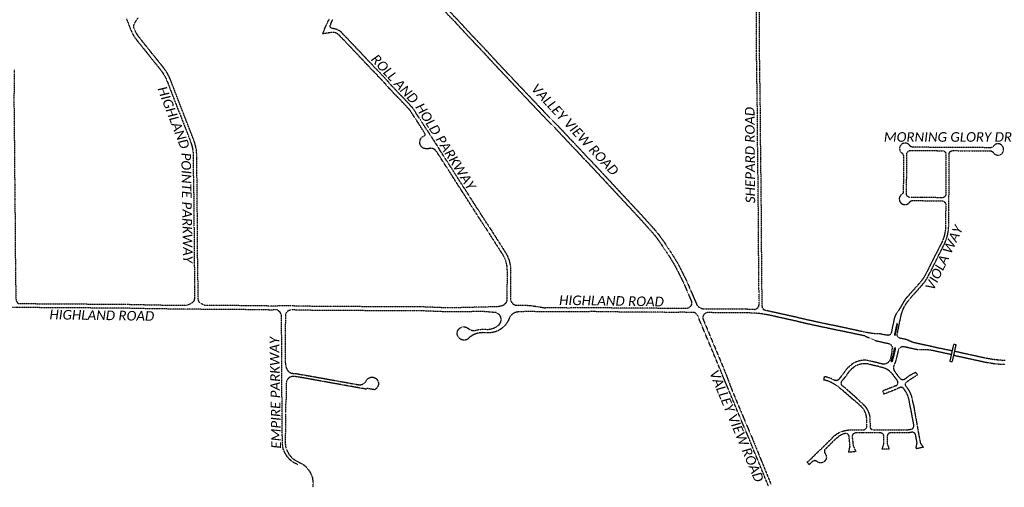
# Model space of a CAD drawing. Extents: x 2234729 to 2254000, y 588345 to 614924.
# Tile 3 of 10: x 2240808 to 2247995, y 594955 to 598366. Entities that reach past the tile are written whole.
import ezdxf

# ---------------------------------------------------------------- set-up
doc = ezdxf.new("R2010")
doc.units = 21
doc.header["$MEASUREMENT"] = 0
doc.linetypes.add('OhDOT_USTN3', pattern=[0.22, 0.165, -0.055])
doc.layers.add('PV_X_EOP', color=7, linetype='OhDOT_USTN3')
doc.layers.add('RW_X_Text', color=7, linetype='Continuous')
doc.styles.add('P_Slanted_Normal', font='calibrii.ttf', dxfattribs={"height": 0.14})

msp = doc.modelspace()

# ---------------------------------------------------------------- linework, layer by layer
at = {"layer": 'PV_X_EOP'}
for p, q in [((2242000, 596283.3), (2242030.7, 596283)), ((2244646.1, 596235.5), (2244498.5, 596236.7)), ((2247609.6, 595922.1), (2247472.6, 595951.7)), ((2247615.7, 595949.5), (2247507.5, 595971.5)), ((2246679.7, 595762.6), (2246676.2, 595737.9)), ((2247211.6, 595737.3), (2247181, 595777.6)), ((2247231.5, 595752.4), (2247200.9, 595792.7)), ((2247106.5, 595657.8), (2247115.4, 595634.5))]:
    msp.add_line(p, q, dxfattribs=at)
for points in [[(2246188, 598000), (2246186, 598136.4), (2246185.1, 598400.8), (2246182.3, 598578.5), (2246182.9, 598639.6), (2246181.4, 598783.7), (2246181.4, 598905.8)], [(2246210, 598000), (2246208, 598136.6), (2246207.1, 598401.1), (2246205.2, 598495.2), (2246201.9, 598783.8), (2246201.8, 598891.6)], [(2243815.2, 598555.9), (2243901.7, 598470.9), (2243996.8, 598372.8), (2244102.2, 598258.4), (2244197.3, 598159), (2244270.8, 598079), (2244344.9, 598000)], [(2243798.2, 598538.3), (2243884.3, 598453.6), (2243978.9, 598356), (2244084.3, 598241.7), (2244179.4, 598142.2), (2244252.8, 598062.3), (2244311.4, 598000)], [(2241587, 598372.6), (2241602.7, 598331.7), (2241620.4, 598286.5), (2241630.6, 598264.4), (2241639.5, 598248), (2241650, 598233.3), (2241666.3, 598211.3), (2241685.6, 598187.6), (2241805.7, 598037.7), (2241835.8, 598000)], [(2241869.2, 598000), (2241843, 598033.6), (2241708.8, 598200.9), (2241674.6, 598244.3), (2241660.1, 598266.5), (2241650.7, 598283.4), (2241645.2, 598295.7), (2241642.6, 598303.9), (2241640.8, 598314.4), (2241641, 598324), (2241642.6, 598331.7), (2241646.2, 598340.3), (2241650.7, 598347.9), (2241656.6, 598356.6), (2241671.8, 598378.9)], [(2243106.7, 598271.4), (2243105.1, 598271.9), (2243103.5, 598272.4), (2243101.9, 598272.8), (2243100.3, 598273.1), (2243098.6, 598273.3), (2243097, 598273.5), (2243095.3, 598273.5), (2243093.7, 598273.5), (2243092, 598273.4), (2243090.4, 598273.3), (2243088.7, 598273), (2243087.1, 598272.7), (2243086.9, 598272.6), (2243062.6, 598269.3), (2243017.8, 598262), (2243019.1, 598263.8), (2243020.4, 598265.5), (2243021.5, 598267.3), (2243022.7, 598269.2), (2243023.7, 598271.1), (2243024.7, 598273), (2243025.6, 598275), (2243026.4, 598277), (2243027.2, 598279), (2243027.9, 598281), (2243028.5, 598283.1), (2243029, 598285.2), (2243029.5, 598287.3), (2243029.6, 598287.9), (2243031.5, 598293.1), (2243033.5, 598298.3), (2243035.5, 598303.4), (2243037.6, 598308.5), (2243039.8, 598313.6), (2243042.1, 598318.7), (2243044.4, 598323.7), (2243046.7, 598328.7), (2243049.2, 598333.7), (2243051.7, 598338.7), (2243053.9, 598342.9), (2243060.9, 598358.8)], [(2243065.7, 598367.9), (2243064, 598364.9), (2243062.4, 598361.9), (2243060.9, 598358.8), (2243060.7, 598358.5)], [(2243112.7, 598296.7), (2243109.4, 598297.7), (2243106, 598298.6), (2243102.6, 598299.4), (2243099.1, 598300.1), (2243095.7, 598300.8), (2243092.2, 598301.3), (2243088.7, 598301.8), (2243088, 598301.9), (2243086.8, 598302.3), (2243085.6, 598302.8), (2243084.5, 598303.4), (2243083.4, 598304), (2243082.3, 598304.7), (2243081.3, 598305.5), (2243080.3, 598306.3), (2243079.4, 598307.2), (2243078.6, 598308.2), (2243077.8, 598309.2), (2243077, 598310.2), (2243076.4, 598311.3), (2243075.8, 598312.4), (2243075.3, 598313.6), (2243074.8, 598314.8), (2243074.4, 598316), (2243074.1, 598317.2), (2243073.9, 598318.5), (2243073.8, 598319.8), (2243073.7, 598321), (2243073.7, 598322.3), (2243073.8, 598323.6), (2243074, 598324.8), (2243074.3, 598326.1), (2243074.6, 598327.3), (2243075, 598328.5), (2243075.3, 598329.2)], [(2243093.7, 598367.2), (2243092, 598365), (2243090.4, 598362.8), (2243088.8, 598360.6), (2243087.3, 598358.3), (2243085.9, 598356), (2243084.6, 598353.6), (2243083.3, 598351.2), (2243082.1, 598348.7), (2243080.9, 598346.2), (2243079.9, 598343.7), (2243078.9, 598341.1), (2243077.9, 598338.6), (2243077.1, 598336), (2243076.3, 598333.3), (2243075.6, 598330.7), (2243075.3, 598329.2)], [(2243379.8, 598000), (2243345.4, 598035.9), (2243315.8, 598067.5), (2243262.2, 598124.4), (2243198.9, 598190.9), (2243146.5, 598244.9), (2243145.1, 598246.8), (2243143.7, 598248.6), (2243142.1, 598250.4), (2243140.6, 598252.1), (2243138.9, 598253.7), (2243137.3, 598255.3), (2243135.5, 598256.9), (2243133.7, 598258.3), (2243131.9, 598259.8), (2243130, 598261.1), (2243128, 598262.4), (2243126.1, 598263.6), (2243124.1, 598264.8), (2243122, 598265.9), (2243119.9, 598266.9), (2243117.8, 598267.8), (2243115.6, 598268.7), (2243113.4, 598269.5), (2243111.2, 598270.2), (2243109, 598270.8), (2243106.7, 598271.4), (2243106.2, 598271.5)], [(2243415.8, 598000), (2243412.9, 598003.1), (2243364.3, 598053.8), (2243334.7, 598085.3), (2243281.1, 598142.2), (2243217.6, 598208.9), (2243166.3, 598261.8), (2243165.7, 598262.6), (2243163.7, 598265.2), (2243161.6, 598267.6), (2243159.4, 598270), (2243157.2, 598272.3), (2243154.8, 598274.5), (2243152.4, 598276.6), (2243149.9, 598278.7), (2243147.4, 598280.6), (2243144.8, 598282.5), (2243142.1, 598284.3), (2243139.4, 598286), (2243136.6, 598287.6), (2243133.7, 598289.1), (2243130.8, 598290.5), (2243127.9, 598291.8), (2243124.9, 598293), (2243121.9, 598294.1), (2243118.8, 598295.1), (2243115.7, 598296), (2243112.7, 598296.7), (2243112, 598296.9)], [(2240767.7, 598000), (2240767.9, 597976.6), (2240765.5, 597781.3), (2240768.7, 597465.2), (2240769.9, 597247.3), (2240772.2, 597162.2), (2240772.3, 597060.9), (2240774.9, 596809.2), (2240775, 596696.1), (2240777.8, 596449.9), (2240780.3, 596328.9), (2240782.7, 596314), (2240786.5, 596308.2), (2240798.5, 596295.3), (2241584.8, 596290.2), (2241806.3, 596285.1), (2242000, 596283.3)], [(2241835.8, 598000), (2241850.9, 597979.5), (2241862, 597962.2), (2241873.9, 597939.8), (2241890.4, 597900.2), (2241936.9, 597778.3), (2242000, 597618.1)], [(2242000, 597689.8), (2241988.7, 597718.7), (2241906.7, 597931.7), (2241898.5, 597950.9), (2241888.2, 597970.1), (2241877.3, 597988.3), (2241869.2, 598000)], [(2243593.5, 597772.7), (2243511.4, 597857.9), (2243456.9, 597920), (2243394.1, 597985), (2243379.8, 598000)], [(2243612.2, 597790.8), (2243530.5, 597875.5), (2243476, 597937.6), (2243415.8, 598000)], [(2244311.4, 598000), (2244512.4, 597786), (2244643.4, 597647.8), (2244709.9, 597581.5), (2244822, 597461.9), (2244869.8, 597412.7), (2244912.5, 597366), (2244944.8, 597333), (2245000, 597274.4)], [(2244344.9, 598000), (2244371.4, 597971.8), (2244662, 597665.9), (2244728.6, 597599.6), (2244840.8, 597479.8), (2244888.7, 597430.6), (2244931.4, 597383.9), (2245000, 597312.3)], [(2246174.3, 596253), (2246181.8, 596254.2), (2246192.7, 596261.8), (2246201.3, 596272.3), (2246204.7, 596285.8), (2246205.5, 596310.5), (2246204.9, 596372.1), (2246203.1, 596416.7), (2246202.3, 596491.6), (2246200.6, 596897), (2246197.9, 597105.3), (2246197.9, 597181.1), (2246196, 597275.6), (2246195.7, 597353), (2246193, 597530), (2246192.1, 597622.8), (2246192.7, 597683.4), (2246188, 598000)], [(2246959.9, 596089.8), (2246802.6, 596124.3), (2246679.1, 596149.3), (2246538.5, 596180.1), (2246468, 596197.2), (2246305.8, 596233.2), (2246265.9, 596241.5), (2246247.6, 596244.5), (2246235.2, 596254.1), (2246230.3, 596264), (2246228.2, 596274.8), (2246228, 596343.8), (2246225.1, 596417.3), (2246224.3, 596491.8), (2246222.6, 596897.1), (2246219.9, 597105.5), (2246219.9, 597181.3), (2246218, 597275.9), (2246217.7, 597353.2), (2246215, 597530.2), (2246214.1, 597622.8), (2246214.7, 597683.4), (2246210, 598000)], [(2243755, 597551.9), (2243720.9, 597606), (2243682.8, 597664.3), (2243660.6, 597699.6), (2243657.7, 597703.2), (2243654.8, 597706.8), (2243651.8, 597710.4), (2243648.7, 597713.9), (2243645.5, 597717.3), (2243642.4, 597720.7), (2243641.8, 597721.3), (2243613.4, 597752.1), (2243593.5, 597772.7)], [(2243777, 597565.8), (2243742.8, 597620), (2243704.6, 597678.4), (2243681.9, 597714.6), (2243678, 597719.5), (2243674.7, 597723.5), (2243671.4, 597727.3), (2243668.1, 597731.2), (2243664.6, 597735), (2243661.2, 597738.6), (2243660.7, 597739.1), (2243632.3, 597769.9), (2243612.2, 597790.8)], [(2242157.9, 596281.8), (2242141.6, 596289.3), (2242130.8, 596295.4), (2242118.2, 596306.1), (2242113.2, 596316.1), (2242110.9, 596328.8), (2242110.8, 596356.6), (2242108.1, 596534.8), (2242106, 596673.3), (2242104.6, 596937.4), (2242103, 597066.2), (2242101.6, 597243.8), (2242100.7, 597351.1), (2242099.3, 597395.8), (2242097.1, 597418.2), (2242092.3, 597443.7), (2242085.8, 597466.5), (2242074.4, 597498.5), (2242000, 597689.8)], [(2242000, 597618.1), (2242048.4, 597493.5), (2242059.3, 597463.2), (2242064.9, 597442.6), (2242069, 597426.5), (2242072.1, 597407.4), (2242073.2, 597390.5), (2242074, 597362.6), (2242075.2, 597211), (2242078, 597080.3), (2242079.9, 596856.3), (2242083.7, 596409.9), (2242083.3, 596339.4), (2242081.7, 596322.8), (2242077.8, 596312), (2242068.8, 596302.2), (2242060.1, 596295.8), (2242046.2, 596288.7), (2242030.7, 596283)], [(2243852.9, 597399.9), (2243852, 597401.7), (2243851, 597403.4), (2243849.9, 597405.1), (2243848.7, 597406.7), (2243847.5, 597408.3), (2243846.3, 597409.9), (2243844.9, 597411.4), (2243843.5, 597412.8), (2243842.1, 597414.2), (2243840.6, 597415.5), (2243839, 597416.8), (2243837.4, 597418), (2243835.7, 597419.2), (2243834, 597420.2), (2243832.3, 597421.2), (2243830.5, 597422.2), (2243828.7, 597423), (2243826.9, 597423.8), (2243825, 597424.5), (2243823.1, 597425.2), (2243821.1, 597425.7), (2243819.2, 597426.2), (2243817.2, 597426.6), (2243815.2, 597427), (2243813.3, 597427.2), (2243811.3, 597427.4), (2243809.2, 597427.5), (2243807.2, 597427.5), (2243805.8, 597427.5), (2243803, 597426.8), (2243800.2, 597426.2), (2243797.4, 597425.7), (2243794.6, 597425.3), (2243791.8, 597424.9), (2243788.9, 597424.6), (2243786.1, 597424.4), (2243783.2, 597424.3), (2243780.4, 597424.3), (2243777.5, 597424.3), (2243774.7, 597424.4), (2243771.9, 597424.6), (2243769, 597424.9), (2243766.2, 597425.3), (2243763.4, 597425.7), (2243760.6, 597426.2), (2243757.8, 597426.8), (2243757.4, 597426.9), (2243755.6, 597427.7), (2243753.8, 597428.6), (2243752.1, 597429.6), (2243750.5, 597430.6), (2243748.8, 597431.8), (2243747.2, 597432.9), (2243745.7, 597434.2), (2243744.2, 597435.5), (2243742.8, 597436.8), (2243741.4, 597438.3), (2243740.1, 597439.7), (2243738.9, 597441.2), (2243737.7, 597442.8), (2243736.6, 597444.4), (2243735.5, 597446.1), (2243734.5, 597447.8), (2243733.6, 597449.5), (2243732.8, 597451.3), (2243732, 597453.1), (2243731.3, 597455), (2243730.7, 597456.8), (2243730.1, 597458.7), (2243729.7, 597460.7), (2243729.3, 597462.6), (2243729, 597464.5), (2243728.7, 597466.5), (2243728.6, 597468.5), (2243728.5, 597470.4), (2243728.5, 597472.4), (2243728.6, 597474.4), (2243728.7, 597476.3), (2243729, 597478.3), (2243729.3, 597480.2), (2243729.7, 597482.1), (2243730.2, 597484.1), (2243730.8, 597485.9), (2243731.4, 597487.7), (2243731.9, 597489.5), (2243732.5, 597491.3), (2243733.2, 597493.1), (2243733.9, 597494.8), (2243734.7, 597496.5), (2243735.6, 597498.1), (2243736.6, 597499.8), (2243737.6, 597501.3), (2243738.7, 597502.9), (2243739.9, 597504.3), (2243741.1, 597505.8), (2243742.4, 597507.2), (2243743.7, 597508.5), (2243745.1, 597509.7), (2243746.5, 597510.9), (2243748, 597512.1), (2243749.6, 597513.2), (2243751.2, 597514.2), (2243752.8, 597515.1), (2243754.5, 597516), (2243756.2, 597516.8), (2243757.9, 597517.5), (2243759.7, 597518.2), (2243761.5, 597518.7), (2243763.3, 597519.2), (2243763.5, 597519.3), (2243764.2, 597520), (2243764.9, 597520.7), (2243765.4, 597521.5), (2243766, 597522.4), (2243766.4, 597523.3), (2243766.8, 597524.2), (2243767.1, 597525.1), (2243767.3, 597526.1), (2243767.5, 597527.1), (2243767.5, 597528.1), (2243767.5, 597529), (2243767.4, 597530), (2243767.3, 597531), (2243767, 597532), (2243766.7, 597532.9), (2243766.3, 597533.8), (2243765.8, 597534.7), (2243765.7, 597534.8), (2243755, 597551.9)], [(2243777, 597565.8), (2243813.6, 597509.6), (2243849.9, 597453), (2243874.8, 597413.9)], [(2247378.4, 596000), (2247328.2, 596011.6), (2247280, 596032.4), (2247229.6, 596043.3), (2247225.6, 596045.5), (2247222, 596048.4), (2247219, 596051.8), (2247216.5, 596055.6), (2247214.7, 596059.8), (2247213.6, 596064.3), (2247213.3, 596068.9), (2247213.8, 596073.4), (2247217.1, 596092), (2247241.1, 596207.5), (2247246.1, 596225.1), (2247252.1, 596243.7), (2247263.6, 596269), (2247277.4, 596293.2), (2247293.3, 596316), (2247311.2, 596337.3), (2247343, 596372.3), (2247367.6, 596399.7), (2247392.8, 596428.2), (2247407.8, 596445.8), (2247421.4, 596464.5), (2247433.6, 596484.2), (2247444.2, 596504.8), (2247477.1, 596569.4), (2247534, 596682.7), (2247563.6, 596742.9), (2247572.6, 596766.9), (2247579.7, 596791.6), (2247584.9, 596816.7), (2247588.1, 596842.1), (2247589.3, 596867.8), (2247590.4, 596974.5), (2247591.5, 597197.3), (2247592.6, 597384), (2247592.6, 597388.1), (2247593.3, 597392.1), (2247594.6, 597396), (2247596.6, 597399.6), (2247599.1, 597402.8), (2247602.1, 597405.6), (2247605.5, 597407.8), (2247609.2, 597409.5), (2247613.2, 597410.5), (2247617.2, 597410.8), (2247755.7, 597409.7), (2247892, 597409.2), (2247896.4, 597408.7), (2247900.6, 597407.5), (2247904.6, 597405.5), (2247908.1, 597403), (2247911.2, 597399.9), (2247915.2, 597394), (2247920.1, 597388.9), (2247925.8, 597384.6), (2247932.1, 597381.2), (2247938.8, 597378.9), (2247945.8, 597377.6), (2247952.9, 597377.5), (2247959.9, 597378.5), (2247966.5, 597381.3), (2247972.6, 597385.1), (2247977.9, 597389.8), (2247982.3, 597395.4), (2247985.8, 597401.6), (2247988.1, 597408.4), (2247989.3, 597415.4), (2247989.4, 597422.5), (2247988.2, 597429.6), (2247985.8, 597436.3), (2247982.4, 597442.6), (2247978, 597448.1), (2247972.7, 597452.8), (2247966.7, 597456.5), (2247960.2, 597459.1), (2247953.3, 597460.5), (2247946.2, 597460.8), (2247939.3, 597459.8), (2247932.6, 597457.6), (2247926.3, 597454.3), (2247920.8, 597449.9), (2247916.1, 597444.7), (2247912.3, 597438.7), (2247907.9, 597435.6), (2247903, 597433.3), (2247897.8, 597431.7), (2247892.4, 597431), (2247887, 597431.1), (2247881.6, 597432.2), (2247767.2, 597432.7), (2247335.3, 597435.5), (2247331.5, 597434.9), (2247325.2, 597435.5), (2247319, 597437.1), (2247313.2, 597439.6), (2247307.9, 597443.1), (2247303.7, 597449.5), (2247298.5, 597455), (2247292.3, 597459.5), (2247285.5, 597463), (2247278.3, 597465.2), (2247270.7, 597466.1), (2247263.8, 597465.5), (2247257.1, 597463.6), (2247250.8, 597460.7), (2247245.1, 597456.8), (2247240.1, 597451.9), (2247236, 597446.3), (2247233, 597440.1), (2247231, 597433.5), (2247230.1, 597426.6), (2247230.5, 597419.6), (2247232, 597412.9), (2247234.6, 597406.4), (2247242.4, 597397), (2247251.5, 597388.9), (2247255.1, 597383.7), (2247257.7, 597377.9), (2247259.2, 597371.7), (2247259.8, 597365.4), (2247257, 597113.6), (2247257.1, 597110), (2247256.6, 597106.5), (2247255.5, 597103), (2247253.9, 597099.8), (2247251.9, 597096.9), (2247249.4, 597094.4), (2247243.6, 597090.6), (2247238.6, 597085.9), (2247234.4, 597080.4), (2247231.2, 597074.4), (2247229, 597067.8), (2247227.9, 597061), (2247228, 597054.1), (2247229.2, 597047.4), (2247231.6, 597040.9), (2247234.9, 597034.9), (2247239.2, 597029.5), (2247244.4, 597024.9), (2247250.2, 597021.3), (2247256.6, 597018.6), (2247263.3, 597017.1), (2247270.2, 597016.7), (2247277.7, 597017.5), (2247284.9, 597019.7), (2247291.7, 597023), (2247297.8, 597027.5), (2247303.1, 597032.9), (2247307.4, 597039.1), (2247309.6, 597041.5), (2247312.1, 597043.4), (2247314.9, 597045), (2247318, 597046.1), (2247321.1, 597046.7), (2247324.4, 597046.8), (2247542.8, 597044), (2247547.4, 597043), (2247551.8, 597041.2), (2247555.9, 597038.6), (2247559.4, 597035.4), (2247562.3, 597031.7), (2247564.6, 597027.5), (2247566.1, 597023), (2247566.9, 597018.3), (2247566.3, 596900.6), (2247565.8, 596851.3), (2247562.8, 596823.2), (2247557.4, 596795.4), (2247549.4, 596768.2), (2247538.9, 596741.8), (2247477.1, 596622), (2247422.9, 596514.1), (2247417.4, 596503.2), (2247406.1, 596484.1), (2247393.5, 596465.8), (2247379.6, 596448.4), (2247347.3, 596411.7), (2247310.7, 596371.2), (2247297.5, 596355.9), (2247282.4, 596339.5), (2247268.7, 596322), (2247256.5, 596303.3), (2247241.9, 596276), (2247226, 596249.3), (2247208.8, 596223.4), (2247202.1, 596214.2), (2247196.8, 596204.1), (2247193, 596193.3), (2247170, 596086), (2247168.9, 596080), (2247167.3, 596076.3), (2247165.1, 596072.9), (2247162.4, 596069.9), (2247159.2, 596067.4), (2247155.7, 596065.5), (2247151.9, 596064.1), (2247147.9, 596063.5), (2247143.8, 596063.5), (2247139.9, 596064.1), (2247108.7, 596069), (2247086.8, 596074), (2247032.6, 596076.2), (2246959.9, 596089.8)], [(2244041.1, 597107.3), (2244007.3, 597159.4), (2243972.9, 597213.4), (2243941.5, 597263), (2243909.4, 597312.3), (2243876.8, 597362.7), (2243852.9, 597399.9)], [(2244062.9, 597121.4), (2244029.1, 597173.5), (2243994.8, 597227.4), (2243963.4, 597277), (2243931.2, 597326.5), (2243898.7, 597376.8), (2243874.8, 597413.9)], [(2247536.6, 597067.3), (2247393, 597068.7), (2247308.9, 597069), (2247304.3, 597069.2), (2247299.8, 597070.2), (2247295.5, 597072), (2247291.6, 597074.4), (2247288.2, 597077.5), (2247285.3, 597081.1), (2247283.1, 597085.1), (2247281.6, 597089.5), (2247280.9, 597094), (2247281, 597098.6), (2247281.9, 597200.7), (2247283.3, 597361.2), (2247282.7, 597385.9), (2247283.3, 597390.5), (2247284.7, 597395.1), (2247286.9, 597399.3), (2247289.7, 597403.1), (2247293.1, 597406.3), (2247297, 597408.9), (2247301.4, 597410.8), (2247306, 597412), (2247417.1, 597411.1), (2247498.6, 597410.5), (2247545.6, 597410.2), (2247549.5, 597409.7), (2247553.3, 597408.6), (2247556.9, 597406.8), (2247560.1, 597404.5), (2247563, 597401.8), (2247565.3, 597398.5), (2247567.1, 597395), (2247568.3, 597391.2), (2247568.8, 597387.3), (2247568, 597249.2), (2247567.4, 597096.6), (2247567.1, 597089.9), (2247566.2, 597085.5), (2247564.6, 597081.4), (2247562.2, 597077.5), (2247559.3, 597074.2), (2247555.8, 597071.4), (2247551.9, 597069.2), (2247547.7, 597067.7), (2247543.3, 597067), (2247536.3, 597067.3)], [(2245000, 597312.3), (2245344.8, 596942.5), (2245427.9, 596851), (2245474.6, 596794.9), (2245511.3, 596743.7), (2245540.7, 596699.7), (2245573.8, 596648.2), (2245614.3, 596582.5), (2245641.4, 596527.3), (2245675.6, 596460.8), (2245705.4, 596389.8), (2245750.4, 596286.1), (2245754.4, 596280.6), (2245764.1, 596270.9), (2245775.6, 596263.6), (2245788.3, 596258.8), (2245795, 596257.5), (2246081, 596256.3), (2246114.9, 596255.8), (2246174.3, 596253)], [(2245000, 597274.4), (2245325.7, 596924.9), (2245423.3, 596816.3), (2245454.1, 596779), (2245490, 596728.9), (2245519, 596685.5), (2245551.8, 596634.3), (2245591.6, 596569.9), (2245618.1, 596515.6), (2245652, 596449.8), (2245710.7, 596311.5), (2245712.3, 596301), (2245711.2, 596290.5), (2245709.6, 596285.5), (2245704.6, 596276.2), (2245697.4, 596268.4), (2245688.5, 596262.8), (2245678.4, 596259.7), (2245673.1, 596259.1), (2245539.9, 596259.2), (2245356.6, 596262.1), (2245194.1, 596262), (2245000, 596264.5)], [(2244111.4, 596997), (2244071.2, 597060), (2244041.1, 597107.3)], [(2244133.2, 597011.2), (2244103.3, 597058.7), (2244062.9, 597121.4)], [(2244197.2, 596863.6), (2244163.3, 596916.8), (2244139.1, 596954.3), (2244111.4, 596997)], [(2244219.1, 596877.6), (2244185.2, 596930.9), (2244160.9, 596968.4), (2244133.2, 597011.2)], [(2244197.4, 596863.4), (2244227.7, 596816.8), (2244259.1, 596767.4), (2244289, 596720.5), (2244324.2, 596665.4), (2244326.7, 596661.5), (2244329, 596658.1), (2244331.1, 596654.6), (2244333.2, 596651.1), (2244335.2, 596647.6), (2244337.2, 596644), (2244339.1, 596640.4), (2244341, 596636.7), (2244342.8, 596633.1), (2244344.5, 596629.4), (2244346.1, 596625.6), (2244347.7, 596621.9), (2244349.2, 596618.1), (2244350.7, 596614.2), (2244352.1, 596610.4), (2244353.4, 596606.5), (2244354.6, 596602.6), (2244355.8, 596598.7), (2244356.9, 596594.8), (2244358, 596590.8), (2244358.9, 596586.9), (2244359.8, 596582.9), (2244360.7, 596578.9), (2244361.4, 596574.8), (2244362.1, 596570.8), (2244362.8, 596566.7), (2244362.8, 596566.6), (2244365.3, 596533.1), (2244364.6, 596429.5), (2244363.9, 596336.1)], [(2244219.1, 596877.6), (2244249.6, 596830.8), (2244281.1, 596781.3), (2244310.9, 596734.4), (2244345.9, 596679.6), (2244348.4, 596675.8), (2244350.9, 596672), (2244353.3, 596668.2), (2244355.6, 596664.3), (2244357.9, 596660.3), (2244360.1, 596656.4), (2244362.2, 596652.3), (2244364.3, 596648.3), (2244366.2, 596644.2), (2244368.2, 596640.1), (2244370, 596635.9), (2244371.8, 596631.7), (2244373.4, 596627.5), (2244375.1, 596623.3), (2244376.6, 596619), (2244378.1, 596614.7), (2244379.5, 596610.4), (2244380.8, 596606), (2244382, 596601.6), (2244383.2, 596597.2), (2244384.2, 596592.8), (2244385.2, 596588.4), (2244386.2, 596583.9), (2244387, 596579.5), (2244387.8, 596575), (2244388.5, 596570.5), (2244388.6, 596569.4), (2244391.3, 596534), (2244390.6, 596429.4), (2244389.9, 596335.9)], [(2244363.9, 596336.1), (2244363.6, 596319.3), (2244363.1, 596317.2), (2244362.6, 596315.2), (2244362, 596313.2), (2244361.3, 596311.2), (2244360.5, 596309.2), (2244359.7, 596307.3), (2244358.8, 596305.4), (2244357.9, 596303.6), (2244356.8, 596301.8), (2244355.7, 596300), (2244354.5, 596298.2), (2244353.3, 596296.6), (2244352, 596294.9), (2244350.6, 596293.3), (2244349.2, 596291.8), (2244347.7, 596290.3), (2244346.2, 596288.9), (2244344.6, 596287.5), (2244342.9, 596286.2), (2244341.2, 596285), (2244339.5, 596283.8), (2244337.7, 596282.7), (2244335.9, 596281.7), (2244334, 596280.7), (2244332.1, 596279.8), (2244330.2, 596279), (2244328.2, 596278.3), (2244326.2, 596277.6), (2244324.2, 596277), (2244322.2, 596276.5), (2244320.2, 596276.1), (2244318.1, 596275.7), (2244316, 596275.4), (2244313.9, 596275.2), (2244313.8, 596275.2), (2244294.8, 596271.3), (2244196, 596269.6)], [(2244389.9, 596335.9), (2244389.9, 596333.9), (2244389.9, 596331.9), (2244389.9, 596329.9), (2244390.1, 596327.9), (2244390.3, 596325.9), (2244390.7, 596323.9), (2244391.1, 596321.9), (2244391.5, 596320), (2244392.1, 596318.1), (2244392.7, 596316.1), (2244393.4, 596314.3), (2244394.2, 596312.4), (2244395.1, 596310.6), (2244396, 596308.8), (2244397, 596307.1), (2244398, 596305.4), (2244399.2, 596303.7), (2244400.4, 596302.1), (2244401.6, 596300.5), (2244402.9, 596299), (2244404.3, 596297.5), (2244405.8, 596296.1), (2244407.2, 596294.8), (2244408.8, 596293.5), (2244410.4, 596292.2), (2244412, 596291.1), (2244413.7, 596290), (2244415.4, 596289), (2244417.2, 596288), (2244419, 596287.1), (2244420.8, 596286.3), (2244422.7, 596285.6), (2244424.6, 596284.9), (2244426.5, 596284.3), (2244428.5, 596283.8), (2244430.4, 596283.4), (2244432.4, 596283), (2244434.4, 596282.7), (2244436.4, 596282.5), (2244437.8, 596282.4), (2244497.4, 596283.7), (2244537.9, 596280.3), (2244592.4, 596272.8), (2244645.7, 596263.5)], [(2242000, 596254.8), (2241805.9, 596256.1), (2241584.4, 596261.2), (2240784.3, 596266.4), (2240314.2, 596272.3), (2239861.1, 596276.9), (2239632.3, 596277.4), (2239615.9, 596268.5), (2239609.6, 596262.8), (2239601.5, 596248.4), (2239596.9, 596229.6), (2239597.6, 596209.5), (2239597.4, 596150.7), (2239599.1, 596134.9), (2239604.6, 596107.1), (2239611.3, 596088), (2239620.4, 596065.6), (2239648.7, 596000)], [(2242720.2, 596000), (2242719.1, 596203), (2242717, 596216.7), (2242711.5, 596227.6), (2242702.1, 596238.7), (2242694.3, 596244.5), (2242685.6, 596248.4), (2242632.5, 596248.2), (2242459.5, 596250.7), (2242258.2, 596251.5), (2242022.3, 596254.6), (2242000, 596254.8)], [(2244196, 596269.6), (2244007.1, 596264.7), (2243899.7, 596264.7), (2243731.5, 596271.4), (2243486.9, 596271.1), (2243088.5, 596274.3), (2242957.9, 596274.5), (2242791.4, 596277.9), (2242632.7, 596277.2), (2242459.8, 596279.7), (2242258.5, 596280.5), (2242157.9, 596281.8)], [(2244198.2, 596236.3), (2243899.1, 596235.7), (2243731, 596242.4), (2243486.8, 596242.1), (2243088.4, 596245.3), (2242957.6, 596245.5), (2242788.2, 596248.9), (2242770.6, 596242.4), (2242761.5, 596237.7), (2242752.6, 596227.4), (2242747.9, 596213.2), (2242746.7, 596187), (2242746.3, 596000)], [(2245000, 596264.5), (2244819, 596262.8), (2244645.7, 596263.5)], [(2244498.5, 596236.7), (2244439.6, 596233.5), (2244428.8, 596231.2), (2244418.4, 596227.3), (2244408.7, 596221.8), (2244400, 596215), (2244392.3, 596206.9), (2244386, 596197.8), (2244381.1, 596187.8), (2244373.8, 596170.8), (2244364.6, 596154.8), (2244353.7, 596139.9), (2244341.1, 596126.3), (2244327.1, 596114.2), (2244311.7, 596103.9), (2244295.3, 596095.3), (2244278.5, 596089.1), (2244261.1, 596084.7), (2244243.3, 596082), (2244225.4, 596081.1), (2244207.5, 596082.1), (2244189.1, 596083.2), (2244170.8, 596082.1), (2244152.7, 596079), (2244135.1, 596073.7), (2244118.2, 596066.4), (2244102.3, 596057.2), (2244087.6, 596046.2), (2244074.3, 596033.5), (2244066.3, 596030.3), (2244058, 596028.4), (2244049.4, 596028.1), (2244040.9, 596029.1), (2244032.8, 596031.6), (2244025.1, 596035.5), (2244018.3, 596040.6), (2244012.4, 596046.8), (2244007.6, 596053.9), (2244004.1, 596061.7), (2244002, 596070), (2244001.4, 596078.5), (2244002.1, 596086.4), (2244004, 596094), (2244007.2, 596101.2), (2244011.5, 596107.8), (2244016.8, 596113.6), (2244023, 596118.4), (2244030, 596122.1), (2244037.4, 596124.7), (2244045.2, 596126), (2244053.1, 596126), (2244060.8, 596124.7), (2244068.3, 596122.1), (2244075.2, 596118.4), (2244081.4, 596113.5), (2244088.2, 596110.3), (2244096.3, 596105.3), (2244105.2, 596101.7), (2244114.6, 596099.6), (2244124.1, 596099.1), (2244133.6, 596100.2), (2244142.8, 596102.8), (2244162, 596106.1), (2244181.4, 596107.9), (2244200.9, 596108.1), (2244220.3, 596106.7), (2244237.2, 596108.2), (2244253.8, 596111.8), (2244269.8, 596117.5), (2244284.9, 596125.1), (2244298.9, 596134.6), (2244305.9, 596140.3), (2244311.9, 596147.2), (2244316.5, 596155), (2244319.8, 596163.4), (2244321.7, 596172.3), (2244321.9, 596181.3), (2244320.7, 596190.3), (2244317.9, 596198.9), (2244313.7, 596207), (2244308.2, 596214.2), (2244301.6, 596220.3), (2244294, 596225.3), (2244285.7, 596228.9), (2244198.2, 596236.3)], [(2245000, 596236.4), (2244819.1, 596234.8), (2244646.1, 596235.5)], [(2245843.7, 596000), (2245754.9, 596210.5), (2245752.2, 596214.8), (2245745.3, 596222.2), (2245736.6, 596227.5), (2245731.8, 596229.2), (2245721.7, 596230.5), (2245663.1, 596231.3), (2245539.7, 596231.2), (2245347.4, 596231.7), (2245083.1, 596234.8), (2245000, 596236.4)], [(2246978, 596058.7), (2246797, 596096.8), (2246747.8, 596106.4), (2246599, 596138.1), (2246532.2, 596152.9), (2246461.7, 596169.9), (2246299.9, 596205.8), (2246260.7, 596214), (2246221.4, 596220.7), (2246172.3, 596225.1), (2246114.1, 596227.8), (2245827.9, 596229), (2245817.9, 596226.8), (2245813.3, 596224.6), (2245805.2, 596218.6), (2245801.8, 596214.8), (2245796.7, 596205.9), (2245794.3, 596196.1), (2245794.6, 596185.9), (2245797.7, 596176.2), (2245871.5, 596000)], [(2247210.5, 596149.5), (2247193, 596069.6), (2247192.7, 596069), (2247192.6, 596068.4), (2247192.5, 596067.8), (2247192.6, 596067.2), (2247192.8, 596066.6), (2247193, 596066.1), (2247193.4, 596065.6), (2247193.8, 596065.2), (2247194.3, 596064.8), (2247194.9, 596064.6), (2247195.5, 596064.5), (2247196.1, 596064.4), (2247196.7, 596064.5), (2247197.3, 596064.6), (2247197.8, 596064.9), (2247198.3, 596065.3), (2247198.7, 596065.7), (2247199.1, 596066.2), (2247199.3, 596066.8), (2247199.5, 596067.3), (2247199.5, 596067.9), (2247216, 596147.3), (2247216, 596147.8), (2247215.9, 596148.4), (2247215.8, 596148.8), (2247215.5, 596149.3), (2247215.2, 596149.7), (2247214.9, 596150.1), (2247214.4, 596150.4), (2247214, 596150.6), (2247213.5, 596150.7), (2247213, 596150.8), (2247212.4, 596150.7), (2247211.9, 596150.6), (2247211.5, 596150.4), (2247211, 596150.1), (2247210.7, 596149.8), (2247210.3, 596149.4), (2247210.1, 596148.9), (2247209.9, 596148.4)], [(2246978, 596058.7), (2247030.7, 596035.5), (2247051.9, 596026.3), (2247105.9, 596013.6), (2247157.3, 596002.1), (2247158.7, 596001.4), (2247160.1, 596000.7), (2247161.2, 596000)], [(2242837.9, 595119.3), (2242811.1, 595133.8), (2242795.1, 595144.6), (2242783.2, 595153.7), (2242770.6, 595166.7), (2242755.6, 595185.4), (2242743.8, 595207.4), (2242730.7, 595235.8), (2242726.9, 595261.2), (2242724.5, 595336.5), (2242723, 595477), (2242720.2, 596000)], [(2242746.3, 596000), (2242746, 595865.3), (2242752.9, 595826)], [(2246272.7, 594964.1), (2246199.8, 595143.5), (2246162.1, 595233.7), (2246135, 595302.8), (2246054.5, 595492.1), (2245973.6, 595688.3), (2245943.6, 595757.7), (2245921.3, 595813.6), (2245843.7, 596000)], [(2245871.5, 596000), (2245945.3, 595823.5), (2245967.7, 595767.4), (2246003.2, 595671.9), (2246074.8, 595500.6), (2246155.3, 595311.1), (2246182.5, 595242), (2246220.1, 595151.9), (2246293.1, 594972.4)], [(2247161.2, 596000), (2247161.5, 595999.8), (2247162.8, 595998.9), (2247164.1, 595998), (2247165.3, 595997), (2247166.5, 595995.9), (2247167.6, 595994.7), (2247168.6, 595993.5), (2247169.6, 595992.3), (2247170.6, 595991), (2247171.4, 595989.7), (2247172.2, 595988.3), (2247173, 595986.9), (2247173.6, 595985.4), (2247174.2, 595983.9), (2247174.7, 595982.4), (2247175.2, 595980.9), (2247175.5, 595979.3), (2247175.8, 595977.8), (2247176, 595976.2), (2247176.1, 595974.6), (2247176.2, 595973), (2247176.1, 595971.4), (2247176, 595969.8), (2247175.8, 595968.2), (2247175.6, 595966.6), (2247175.2, 595965.1), (2247175.2, 595965.1), (2247172.9, 595937.6), (2247165, 595899.1), (2247164.7, 595897), (2247164.2, 595895), (2247163.7, 595892.9), (2247163.1, 595890.9), (2247162.4, 595888.9), (2247161.6, 595886.9), (2247160.8, 595885), (2247159.9, 595883.1), (2247158.9, 595881.2), (2247157.8, 595879.4), (2247156.7, 595877.6), (2247155.5, 595875.8), (2247154.3, 595874.1), (2247152.9, 595872.4), (2247151.6, 595870.8), (2247150.1, 595869.3), (2247148.6, 595867.8), (2247147.1, 595866.3), (2247145.5, 595865), (2247143.8, 595863.7), (2247142.1, 595862.4), (2247140.4, 595861.2), (2247138.6, 595860.1), (2247136.7, 595859), (2247134.8, 595858.1), (2247132.9, 595857.1), (2247131, 595856.3), (2247129, 595855.5), (2247127, 595854.8), (2247125, 595854.2), (2247123.3, 595853.8), (2247121.5, 595853.3), (2247119.7, 595853), (2247117.9, 595852.6), (2247116.1, 595852.4), (2247114.3, 595852.2), (2247112.5, 595852.1), (2247112.2, 595852.1)], [(2247199.9, 595970.7), (2247197.1, 595957.8), (2247194.2, 595945), (2247191.2, 595932.3), (2247188.2, 595919.5), (2247185.1, 595906.7), (2247181.9, 595894), (2247180.4, 595888.2), (2247179.6, 595885.7), (2247178.8, 595883.2), (2247177.9, 595880.7), (2247176.9, 595878.3), (2247175.9, 595875.9), (2247174.8, 595873.5), (2247173.9, 595871.9), (2247173.6, 595871.6), (2247173.2, 595871.5), (2247172.8, 595871.4), (2247172.4, 595871.4), (2247172, 595871.5), (2247171.6, 595871.6), (2247171.3, 595871.8), (2247171, 595872.1), (2247170.7, 595872.4), (2247170.6, 595872.8), (2247170.5, 595873.2), (2247170.5, 595873.5), (2247172.5, 595880.1), (2247174.5, 595886.6), (2247176.5, 595893.2), (2247178.3, 595899.8), (2247180.1, 595906.4), (2247181.8, 595913.1), (2247183.4, 595919.8), (2247185, 595926.4), (2247186.4, 595933.1), (2247187.8, 595939.9), (2247189.2, 595946.6), (2247189.5, 595948.4), (2247194.7, 595973), (2247195, 595973.4), (2247195.3, 595973.7), (2247195.7, 595974), (2247196.1, 595974.2), (2247196.6, 595974.4), (2247197.1, 595974.4), (2247197.6, 595974.4), (2247198, 595974.3), (2247198.5, 595974.1), (2247198.9, 595973.8), (2247199.2, 595973.5), (2247199.5, 595973.1), (2247199.8, 595972.7), (2247199.9, 595972.2), (2247200, 595971.8), (2247200, 595971.3), (2247200, 595970.8), (2247199.9, 595970.7)], [(2247472.6, 595951.7), (2247436.3, 595957.4), (2247402.4, 595958.7), (2247370.8, 595957.6), (2247363.3, 595957.3), (2247327.4, 595965.1), (2247277.2, 595976.4), (2247260.5, 595979.7), (2247258.7, 595979.8), (2247256.9, 595979.8), (2247255, 595979.7), (2247253.2, 595979.6), (2247251.4, 595979.4), (2247249.6, 595979.1), (2247247.8, 595978.7), (2247246, 595978.2), (2247244.3, 595977.7), (2247242.5, 595977), (2247240.8, 595976.3), (2247239.2, 595975.6), (2247237.5, 595974.7), (2247235.9, 595973.8), (2247234.4, 595972.8), (2247232.8, 595971.8), (2247231.4, 595970.7), (2247230, 595969.5), (2247228.6, 595968.3), (2247227.3, 595967), (2247226, 595965.6), (2247226, 595965.6), (2247224.7, 595963.2), (2247223.4, 595960.8), (2247222.2, 595958.4), (2247221, 595955.9), (2247220.4, 595954.8), (2247209.5, 595907), (2247208.6, 595902.5), (2247207.6, 595898), (2247206.5, 595893.6), (2247205.3, 595889.2), (2247204.1, 595884.8), (2247202.8, 595880.4), (2247201.4, 595876), (2247199.9, 595871.7), (2247198.4, 595867.4), (2247196.8, 595863.1), (2247195.1, 595858.9), (2247193.3, 595854.6), (2247191.5, 595850.5), (2247189.7, 595846.5), (2247188.9, 595844.7), (2247188.3, 595842.9), (2247187.7, 595841), (2247187.2, 595839.1), (2247186.7, 595837.2), (2247186.4, 595835.3), (2247186.1, 595833.4), (2247185.9, 595831.4), (2247185.8, 595829.5), (2247185.7, 595827.5), (2247185.8, 595825.6), (2247185.9, 595823.6), (2247186.1, 595821.7), (2247186.4, 595819.8), (2247186.8, 595817.9), (2247187.2, 595816), (2247187.7, 595814.1), (2247188.3, 595812.2), (2247189, 595810.4), (2247189.7, 595808.6), (2247190.5, 595806.8), (2247191.4, 595805.1), (2247192.4, 595803.4), (2247193.4, 595801.7), (2247194.5, 595800.1), (2247195.6, 595798.5), (2247196.9, 595797), (2247198.1, 595795.6), (2247199.5, 595794.1), (2247200.9, 595792.8), (2247200.9, 595792.7)], [(2247507.5, 595971.5), (2247438.3, 595987.5), (2247378.4, 596000)], [(2247630.2, 595946.4), (2247624.1, 595919), (2247613.2, 595869.6), (2247598.7, 595872.8), (2247609.6, 595922.1), (2247615.7, 595949.5), (2247626.8, 595999.5), (2247641.3, 595996.3), (2247630.2, 595946.4)], [(2247112.2, 595852.1), (2247066.9, 595863.4), (2247014.4, 595876.2), (2247011.5, 595877.1), (2247007.8, 595877.9), (2247004.2, 595878.7), (2247000.5, 595879.4), (2246996.8, 595880), (2246993.1, 595880.5), (2246989.4, 595880.9), (2246985.7, 595881.2), (2246982, 595881.4), (2246978.3, 595881.5), (2246974.5, 595881.6), (2246970.8, 595881.5), (2246967.1, 595881.3), (2246963.4, 595881), (2246959.7, 595880.7), (2246956, 595880.2), (2246952.4, 595879.6), (2246950.8, 595879.4), (2246946.8, 595878.6), (2246942.6, 595877.8), (2246938.5, 595876.9), (2246934.3, 595875.8), (2246930.2, 595874.7), (2246926.1, 595873.5), (2246922.1, 595872.2), (2246918.1, 595870.8), (2246914.1, 595869.4), (2246910.1, 595867.8), (2246906.2, 595866.2), (2246902.3, 595864.5), (2246898.4, 595862.7), (2246894.7, 595860.8), (2246892.3, 595859.6), (2246886.7, 595855.5), (2246882.4, 595852.4), (2246878.3, 595849.2), (2246874.2, 595845.9), (2246870.1, 595842.5), (2246866.1, 595839.1), (2246862.2, 595835.6), (2246858.3, 595832), (2246854.4, 595828.4), (2246850.7, 595824.8), (2246847, 595821), (2246843.3, 595817.2), (2246814, 595776), (2246791.4, 595748.7), (2246782.2, 595738.5), (2246777.4, 595735.4), (2246771.8, 595733.5), (2246766.1, 595732.8), (2246761.7, 595733.2), (2246756.9, 595734.8), (2246752, 595737.3)], [(2247624.1, 595919), (2247849, 595869.8), (2247908.9, 595859.4), (2247961.6, 595853.4), (2248000, 595852.3)], [(2248000, 595880.3), (2247963.6, 595881.4), (2247912.9, 595887.1), (2247854.4, 595897.3), (2247630.2, 595946.4)], [(2242752.9, 595826), (2242761.1, 595809.9), (2242769.8, 595799.4), (2242777.3, 595794.1), (2242785.5, 595790), (2242794.3, 595787.3), (2242803.4, 595786), (2242818.1, 595785.2), (2242832.6, 595783.1), (2242878.1, 595775.5), (2242955.2, 595762), (2243147.7, 595727.3), (2243221.5, 595714.1), (2243282, 595703.3), (2243290.7, 595702.9), (2243299.3, 595703.9), (2243307.7, 595706.2), (2243315.6, 595709.7), (2243322.9, 595714.5), (2243329.3, 595720.3), (2243334, 595727.3), (2243337.8, 595734), (2243342.2, 595740.7), (2243347.7, 595746.5), (2243354.1, 595751.3), (2243361.2, 595755), (2243368.9, 595757.4), (2243376.8, 595758.5), (2243384.8, 595758.2), (2243392.7, 595756.6), (2243400.1, 595753.7), (2243407, 595749.6), (2243413, 595744.3), (2243418.1, 595738.1), (2243422.1, 595731.2), (2243424.8, 595723.6), (2243426.3, 595715.8), (2243426.4, 595707.7), (2243425.1, 595699.8), (2243422.5, 595692.7), (2243418.9, 595686), (2243414.3, 595679.9), (2243408.9, 595674.7), (2243402.7, 595670.3), (2243395.9, 595666.8), (2243342.7, 595675.9), (2243341.3, 595670.1), (2243193.2, 595696.3), (2243004, 595730.2), (2242881.1, 595752.4), (2242820, 595762.3), (2242807.2, 595763.5), (2242798.5, 595763.3), (2242790, 595761.6), (2242781.9, 595758.5), (2242774.4, 595754.1), (2242767.8, 595748.5), (2242762.2, 595741.8), (2242757.9, 595734.3), (2242754.9, 595726.1), (2242753.7, 595717.1), (2242753.2, 595675)], [(2247106.2, 595827.8), (2247060.9, 595839.2), (2247008.2, 595852), (2247005.2, 595852.8), (2247002.3, 595853.6), (2246999.2, 595854.2), (2246996.2, 595854.8), (2246993.2, 595855.3), (2246990.1, 595855.7), (2246987.1, 595856), (2246984, 595856.3), (2246980.9, 595856.4), (2246977.8, 595856.5), (2246974.8, 595856.6), (2246971.7, 595856.5), (2246968.6, 595856.3), (2246965.5, 595856.1), (2246962.5, 595855.8), (2246959.4, 595855.4), (2246956.4, 595855), (2246955.2, 595854.8), (2246951.5, 595854.1), (2246947.9, 595853.3), (2246944.2, 595852.5), (2246940.6, 595851.6), (2246937, 595850.7), (2246933.5, 595849.6), (2246929.9, 595848.5), (2246926.4, 595847.3), (2246922.9, 595846), (2246919.4, 595844.6), (2246916, 595843.2), (2246912.6, 595841.7), (2246909.2, 595840.1), (2246905.9, 595838.5), (2246905.4, 595838.2), (2246901.5, 595835.4), (2246897.6, 595832.5), (2246893.7, 595829.5), (2246889.9, 595826.5), (2246886.2, 595823.4), (2246882.5, 595820.2), (2246878.9, 595817), (2246875.3, 595813.7), (2246871.7, 595810.4), (2246868.3, 595807), (2246864.8, 595803.6), (2246862.6, 595801.2), (2246833.8, 595760.7), (2246811.2, 595733.7)], [(2247181, 595777.6), (2247179.1, 595780.2), (2247177.2, 595782.7), (2247175.2, 595785.2), (2247173.1, 595787.6), (2247171, 595790), (2247168.8, 595792.3), (2247166.5, 595794.5), (2247164.2, 595796.7), (2247161.9, 595798.9), (2247159.5, 595800.9), (2247157, 595803), (2247154.5, 595804.9), (2247151.9, 595806.8), (2247149.3, 595808.6), (2247146.7, 595810.4), (2247144, 595812.1), (2247141.2, 595813.7), (2247138.4, 595815.3), (2247135.6, 595816.8), (2247132.8, 595818.2), (2247129.9, 595819.5), (2247127, 595820.8), (2247126.8, 595820.8), (2247106.2, 595827.8)], [(2246747.1, 595711.3), (2246743.6, 595713.4), (2246740, 595715.4), (2246736.4, 595717.3), (2246732.8, 595719.2), (2246729.1, 595720.9), (2246725.4, 595722.7), (2246721.7, 595724.3), (2246717.9, 595725.9), (2246714.1, 595727.4), (2246710.2, 595728.8), (2246706.4, 595730.1), (2246702.5, 595731.4), (2246698.6, 595732.6), (2246694.7, 595733.7), (2246693.3, 595734), (2246690.8, 595734.8), (2246688.2, 595735.5), (2246685.6, 595736.2), (2246683, 595736.7), (2246680.4, 595737.2), (2246677.8, 595737.6), (2246676.2, 595737.9)], [(2246752, 595737.3), (2246748, 595739.5), (2246743.9, 595741.5), (2246739.8, 595743.5), (2246735.6, 595745.5), (2246731.5, 595747.3), (2246727.2, 595749), (2246723, 595750.7), (2246718.7, 595752.3), (2246714.4, 595753.8), (2246710, 595755.2), (2246705.6, 595756.6), (2246701.3, 595757.8), (2246700.2, 595758.1), (2246697.7, 595758.8), (2246694.5, 595759.7), (2246691.3, 595760.5), (2246688, 595761.2), (2246684.7, 595761.8), (2246681.5, 595762.4), (2246679.7, 595762.6)], [(2247200.1, 595694.3), (2247201.5, 595694.8), (2247202.8, 595695.4), (2247204.1, 595696.1), (2247205.4, 595696.8), (2247206.6, 595697.6), (2247207.8, 595698.5), (2247208.9, 595699.5), (2247210, 595700.5), (2247211, 595701.5), (2247212, 595702.6), (2247212.8, 595703.8), (2247213.7, 595705), (2247214.4, 595706.3), (2247215.1, 595707.6), (2247215.8, 595708.9), (2247216.3, 595710.3), (2247216.8, 595711.7), (2247217.2, 595713.1), (2247217.5, 595714.5), (2247217.8, 595716), (2247217.9, 595717.4), (2247218, 595718.9), (2247218, 595720.4), (2247218, 595721.8), (2247217.8, 595723.3), (2247217.6, 595724.7), (2247217.3, 595726.2), (2247216.9, 595727.6), (2247216.4, 595729), (2247215.9, 595730.4), (2247215.3, 595731.7), (2247214.6, 595733), (2247213.8, 595734.3), (2247213, 595735.5), (2247212.1, 595736.7), (2247211.6, 595737.3)], [(2247296.5, 595666.2), (2247278.5, 595691.3), (2247277.6, 595692.4), (2247276.9, 595693.5), (2247276.2, 595694.6), (2247275.6, 595695.8), (2247275, 595697.1), (2247274.5, 595698.3), (2247274.1, 595699.6), (2247273.8, 595700.9), (2247273.6, 595702.2), (2247273.4, 595703.6), (2247273.3, 595704.9), (2247273.3, 595706.3), (2247273.4, 595707.6), (2247273.5, 595708.9), (2247273.8, 595710.3), (2247274.1, 595711.6), (2247274.5, 595712.9), (2247274.9, 595714.1), (2247275.5, 595715.4), (2247276.1, 595716.6), (2247276.8, 595717.7), (2247277.5, 595718.8), (2247278.1, 595719.6), (2247300.7, 595738.1), (2247362.1, 595776.6), (2247349.4, 595792.2), (2247345, 595790.4), (2247340.7, 595788.6), (2247336.4, 595786.8), (2247332.1, 595784.8), (2247327.9, 595782.8), (2247323.7, 595780.7), (2247319.6, 595778.5), (2247315.4, 595776.3), (2247311.3, 595774), (2247307.3, 595771.6), (2247303.3, 595769.1), (2247299.3, 595766.6), (2247295.4, 595764), (2247291.6, 595761.4), (2247287.7, 595758.7), (2247283.9, 595755.9), (2247280.2, 595753), (2247276.5, 595750.1), (2247272.9, 595747.2), (2247269.3, 595744.1), (2247269, 595743.9), (2247268, 595743), (2247267, 595742.2), (2247265.9, 595741.4), (2247264.8, 595740.7), (2247263.6, 595740.1), (2247262.5, 595739.6), (2247261.2, 595739.1), (2247260, 595738.7), (2247258.7, 595738.4), (2247257.4, 595738.1), (2247256.1, 595738), (2247254.8, 595737.9), (2247253.5, 595737.9), (2247252.2, 595738), (2247250.9, 595738.1), (2247249.6, 595738.3), (2247248.3, 595738.7), (2247247.1, 595739), (2247245.9, 595739.5), (2247244.7, 595740.1), (2247243.5, 595740.7), (2247242.4, 595741.3), (2247241.3, 595742.1), (2247240.3, 595742.9), (2247239.3, 595743.8), (2247238.7, 595744.4), (2247231.5, 595752.4)], [(2242753.2, 595675), (2242752.6, 595610.2), (2242747.8, 595543.9), (2242748.1, 595495), (2242746, 595285.7), (2242746.8, 595263.1), (2242750.1, 595241.6), (2242761.4, 595216.8), (2242772.3, 595196.5), (2242785.6, 595179.9), (2242796.5, 595168.7), (2242806.8, 595160.9), (2242821.4, 595151), (2242846.8, 595137.3), (2242861.9, 595130.5), (2242881.2, 595118.6), (2242900.2, 595101.7), (2242913.6, 595085.7), (2242922.8, 595072.5), (2242935.8, 595048), (2242943.8, 595025.6), (2242948.9, 594986.8), (2242947.7, 594955.1)], [(2246798.4, 595674.5), (2246795, 595677.6), (2246791.5, 595680.6), (2246788, 595683.6), (2246784.4, 595686.5), (2246780.8, 595689.3), (2246777.1, 595692.1), (2246773.4, 595694.8), (2246769.6, 595697.4), (2246765.8, 595700), (2246761.9, 595702.5), (2246758, 595705), (2246754.1, 595707.3), (2246750.1, 595709.6), (2246747.1, 595711.3)], [(2246952.4, 595542), (2246918, 595573.7), (2246897.6, 595590.2), (2246857, 595625.5), (2246819.3, 595658.1), (2246798.4, 595674.5)], [(2246813.8, 595694.2), (2246812.7, 595695.3), (2246811.7, 595696.4), (2246810.7, 595697.6), (2246809.9, 595698.9), (2246809, 595700.2), (2246808.3, 595701.5), (2246807.6, 595702.9), (2246807, 595704.3), (2246806.4, 595705.7), (2246806, 595707.2), (2246805.6, 595708.7), (2246805.3, 595710.2), (2246805, 595711.7), (2246804.9, 595713.2), (2246804.8, 595714.7), (2246804.8, 595716.3), (2246804.9, 595717.8), (2246805, 595719.3), (2246805.3, 595720.8), (2246805.6, 595722.3), (2246806, 595723.8), (2246806.5, 595725.3), (2246807, 595726.7), (2246807.7, 595728.1), (2246808.4, 595729.4), (2246809.1, 595730.8), (2246810, 595732), (2246810.9, 595733.3), (2246811.2, 595733.7)], [(2246950.5, 595572.9), (2246910.4, 595612.3), (2246873.4, 595644.4), (2246835.2, 595677.4), (2246813.8, 595694.2)], [(2247200.1, 595694.3), (2247159.7, 595678), (2247106.5, 595657.8)], [(2247209.4, 595671.1), (2247168.8, 595654.8), (2247115.4, 595634.5)], [(2247275.4, 595652.8), (2247260.8, 595674.5), (2247259.9, 595675.6), (2247258.8, 595676.7), (2247257.7, 595677.7), (2247256.6, 595678.6), (2247255.4, 595679.5), (2247254.2, 595680.3), (2247252.9, 595681), (2247251.6, 595681.7), (2247250.2, 595682.3), (2247248.9, 595682.8), (2247247.5, 595683.2), (2247246, 595683.6), (2247244.6, 595683.9), (2247243.1, 595684.1), (2247241.7, 595684.2), (2247240.2, 595684.3), (2247238.7, 595684.3), (2247237.2, 595684.2), (2247236.2, 595684), (2247219.6, 595676.4), (2247209.4, 595671.1)], [(2247332.1, 595555.5), (2247324.5, 595594.7), (2247323.7, 595598.5), (2247322.9, 595602.7), (2247321.9, 595606.8), (2247320.9, 595610.9), (2247319.7, 595615), (2247318.5, 595619.1), (2247317.2, 595623.1), (2247315.8, 595627.1), (2247314.3, 595631.1), (2247312.7, 595635), (2247311.1, 595638.9), (2247309.3, 595642.8), (2247307.5, 595646.7), (2247305.6, 595650.4), (2247303.6, 595654.2), (2247301.6, 595657.9), (2247299.4, 595661.6), (2247297.2, 595665.1), (2247296.5, 595666.2)], [(2247307.6, 595550.7), (2247301.3, 595584.3), (2247298.5, 595597.3), (2247297.6, 595600.9), (2247296.7, 595604.5), (2247295.7, 595608), (2247294.6, 595611.6), (2247293.5, 595615.1), (2247292.3, 595618.6), (2247291, 595622.1), (2247289.6, 595625.5), (2247288.2, 595628.9), (2247286.6, 595632.3), (2247285, 595635.7), (2247283.4, 595639), (2247281.7, 595642.3), (2247279.8, 595645.5), (2247278, 595648.7), (2247276, 595651.9), (2247275.4, 595652.8)], [(2247332.1, 595555.5), (2247342.9, 595491.3), (2247357.6, 595409.3), (2247368.6, 595345.7), (2247380.8, 595281.7), (2247381.9, 595277.3), (2247402.5, 595246.4), (2247353.6, 595236.5), (2247351.7, 595246), (2247358.3, 595278.4), (2247347.7, 595335), (2247346.7, 595339.2), (2247345, 595343.1), (2247342.7, 595346.7), (2247339.8, 595349.8), (2247336.5, 595352.5), (2247332.7, 595354.5), (2247328.7, 595355.9), (2247324.5, 595356.6), (2247320.3, 595356.7), (2247316.1, 595356), (2247298.5, 595352.9), (2247280.7, 595352.3), (2247226.7, 595351.6), (2247160.1, 595351.6), (2247156.2, 595350.7), (2247152.5, 595349.1), (2247149.1, 595347), (2247146.2, 595344.3), (2247143.7, 595341.2), (2247141.8, 595337.6), (2247140.5, 595333.8), (2247139.9, 595329.9), (2247139.5, 595272.1), (2247154.3, 595232.8), (2247102.4, 595232.4), (2247116.4, 595273.6), (2247116, 595331.3), (2247114.4, 595335.5), (2247112.2, 595339.3), (2247109.5, 595342.8), (2247106.2, 595345.7), (2247102.5, 595348.2), (2247098.5, 595350), (2247094.3, 595351.2), (2247089.9, 595351.7), (2247085.5, 595351.6), (2246959.4, 595351.6), (2246910.1, 595351.2), (2246905.6, 595350.7), (2246901.3, 595349.5), (2246897.2, 595347.5), (2246893.5, 595344.9), (2246890.3, 595341.8), (2246887.7, 595338.1), (2246885.8, 595334), (2246884.5, 595329.7), (2246884.1, 595325.2), (2246884.3, 595320.7), (2246891.7, 595256.7), (2246911.4, 595215.2), (2246858.4, 595210.3), (2246868.2, 595251.6), (2246868.5, 595254.1), (2246861.3, 595328.6), (2246859.7, 595332.7), (2246857.5, 595336.6), (2246854.6, 595340), (2246851.3, 595342.9), (2246847.4, 595345.1), (2246843.3, 595346.7), (2246838.9, 595347.6), (2246834.5, 595347.7), (2246830.1, 595347.1), (2246825.9, 595345.7), (2246814.1, 595342), (2246796.4, 595332.8), (2246788, 595328), (2246753.8, 595297.9), (2246683.9, 595229.5), (2246682.5, 595225.5), (2246681.6, 595221.4), (2246681.4, 595217.1), (2246681.7, 595212.9), (2246682.7, 595208.8), (2246684.3, 595204.9), (2246689, 595198.7), (2246692.5, 595191.9), (2246694.8, 595184.5), (2246695.8, 595176.8), (2246695.5, 595169.1), (2246693.8, 595161.6), (2246690.9, 595154.5), (2246686.7, 595148.6), (2246681.7, 595143.6), (2246675.8, 595139.4), (2246669.4, 595136.2), (2246662.5, 595134.2), (2246655.4, 595133.3), (2246648.3, 595133.5), (2246640.5, 595135.8), (2246633.1, 595139.1), (2246626.2, 595143.4), (2246623.3, 595145.7), (2246620, 595147.4), (2246616.6, 595148.7), (2246612.9, 595149.3), (2246609.3, 595149.4), (2246605.6, 595148.9), (2246602.1, 595147.9), (2246598.8, 595146.3), (2246595.7, 595144.2), (2246593.1, 595141.6), (2246570.3, 595120.3), (2246556, 595136.8), (2246646.8, 595224.7), (2246729.2, 595304.5), (2246743.9, 595319.6), (2246756, 595331.7), (2246767.4, 595340.9), (2246774.8, 595346.1), (2246790.5, 595355.2), (2246807.3, 595362.3), (2246824.8, 595367.4), (2246839.2, 595371), (2246854, 595372.9), (2246868.9, 595373.3), (2246932.5, 595374), (2246969.7, 595374), (2246974.6, 595375.7), (2246979.2, 595378.2), (2246983.4, 595381.4), (2246986.9, 595385.3), (2246989.7, 595389.8), (2246991.7, 595394.6), (2246991.7, 595419.6), (2246991, 595452), (2246989.1, 595468.9), (2246985.4, 595485.6), (2246979.6, 595501.8), (2246971.9, 595517.2), (2246962.3, 595531.4), (2246947.5, 595547.2)], [(2246950.5, 595572.9), (2246961.8, 595563.4), (2246972.3, 595553), (2246981.8, 595541.7), (2246991.6, 595527), (2246999.8, 595511.4), (2247006.2, 595494.9), (2247010.8, 595477.9), (2247013.4, 595460.4), (2247014.1, 595452.7), (2247014.5, 595401.2), (2247014.2, 595397.5), (2247014.6, 595393.7), (2247015.5, 595390.1), (2247017.1, 595386.6), (2247019.2, 595383.5), (2247021.8, 595380.8), (2247024.8, 595378.5), (2247028.1, 595376.8), (2247031.7, 595375.6), (2247035.5, 595375.1), (2247159, 595374.7), (2247225.2, 595374.7), (2247288.5, 595374.7), (2247319.4, 595379.9), (2247323.6, 595382.6), (2247327.3, 595385.9), (2247330.4, 595389.8), (2247332.9, 595394.2), (2247334.6, 595398.9), (2247335.5, 595403.8), (2247315.3, 595511.5), (2247307.6, 595550.7)]]:
    msp.add_lwpolyline(points, dxfattribs=at)

# ---------------------------------------------------------------- texts
at = {"layer": 'RW_X_Text', "char_height": 70, "attachment_point": 1, "style": 'P_Slanted_Normal'}
for s, insert, width, rotation in [('ROLL AND', (2243417.6, 598121.6), 545.81, 313.16933), ('VALLEY VIEW ROAD', (2244586.9, 597906.4), 967.418, 313.32701), ('HIGHLAND', (2241877.3, 597887.7), 545.81, 291.2253), ('HOLD PARKWAY', (2243751.5, 597766.3), 899.8, 302.34677), ('SHEPARD ROAD', (2246106.1, 597027.1), 967.418, 90.40505), ('POINTE PARKWAY', (2242056.8, 597396.9), 899.8, 271), ('VIOLA WAY', (2247414.4, 596415.2), 560.065, 64.57454), ('HIGHLAND ROAD', (2244745.8, 596355.9), 967.418, 359.13512), ('HIGHLAND ROAD', (2241025.5, 596250.6), 967.418, 359.13512), ('EMPIRE PARKWAY', (2242645.5, 595236.2), 834.631, 91), ('VALLEY VIEW ROAD', (2245904.9, 595818.5), 967.418, 292.66084)]:
    msp.add_mtext(s, dxfattribs=dict(at, insert=insert, width=width, rotation=rotation))
at = {"layer": 'RW_X_Text', "insert": (2247115.5, 597545.4), "char_height": 70, "width": 1097.344, "attachment_point": 1, "style": 'P_Slanted_Normal'}
msp.add_mtext('MORNING GLORY DRIVE', dxfattribs=at)

doc.saveas('drawing.dxf')
